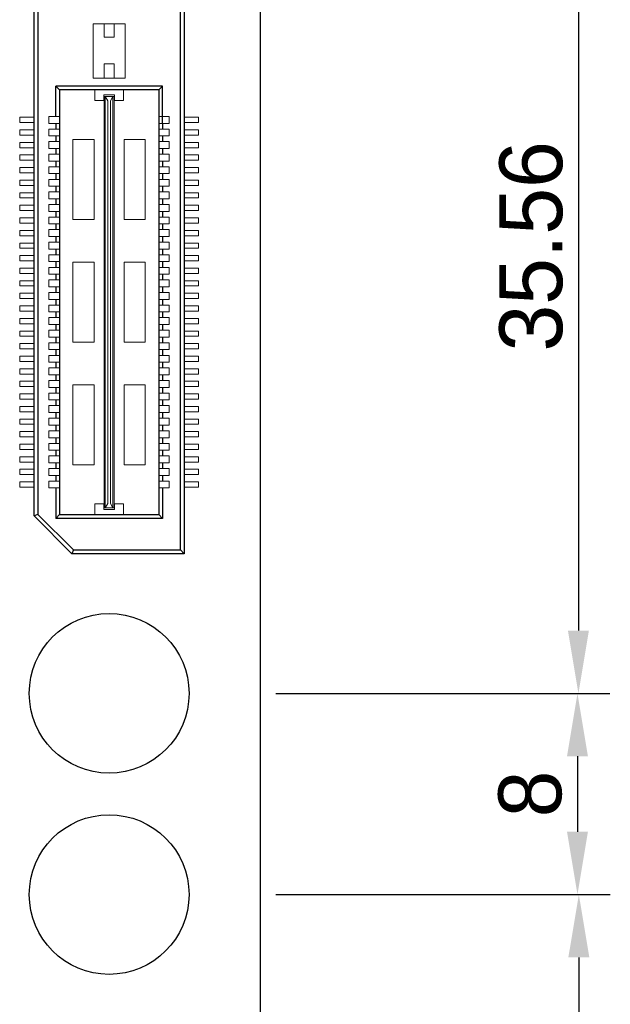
# Model space of a CAD drawing. Header units: millimetres. Extents: x 1418 to 1730, y -31 to 254.
# Tile 24 of 30: x 1706 to 1730, y 53 to 92. Entities that reach past the tile are written whole.
import ezdxf

# ---------------------------------------------------------------- set-up
doc = ezdxf.new("R2010")
doc.units = ezdxf.units.MM
doc.header["$LTSCALE"] = 0.1
for name, color, linetype in [('component', 7, 'Continuous'), ('Dinension', 5, 'Continuous'), ('outline', 6, 'Continuous')]:
    doc.layers.add(name, color=color, linetype=linetype)
doc.dimstyles.new('ISO-25', dxfattribs={"dimtxt": 2.5, "dimasz": 2.5, "dimexe": 1.25, "dimexo": 0.625, "dimtad": 1, "dimdsep": 46, "dimtxsty": 'Standard', "dimcen": 2.5, "dimadec": 0, "dimazin": 0, "dimtfac": 1, "dimtmove": 0, "dimatfit": 3, "dimfxl": 0, "dimarcsym": 0})

# ---------------------------------------------------------------- blocks, each defined once
blk = doc.blocks.new('*D11')
at = {"layer": 'Defpoints', "color": 0}
for p in [(1716.023, 101.042), (1716.023, 65.482), (1728.672, 65.482)]:
    blk.add_point(p, dxfattribs=at)
at = {"layer": 'Dinension', "color": 0, "lineweight": -2}
for p, q in [((1716.648, 101.042), (1729.922, 101.042)), ((1728.672, 98.542), (1728.672, 67.982)), ((1716.648, 65.482), (1729.922, 65.482))]:
    blk.add_line(p, q, dxfattribs=at)
at = {"layer": 'Dinension', "color": 0}
for points in [[(1728.255, 98.542), (1729.089, 98.542), (1728.672, 101.042)], [(1728.255, 67.982), (1729.089, 67.982), (1728.672, 65.482)]]:
    blk.add_solid(points, dxfattribs=at)
at = {"layer": 'Dinension', "color": 0, "insert": (1726.797, 83.262), "char_height": 2.5, "attachment_point": 5, "rotation": 90}
blk.add_mtext('35.56', dxfattribs=at)
blk = doc.blocks.new('*D12')
at = {"layer": 'Defpoints', "color": 0}
for p in [(1716.023, 65.482), (1716.023, 57.482), (1728.635, 57.482)]:
    blk.add_point(p, dxfattribs=at)
at = {"layer": 'Dinension', "color": 0, "lineweight": -2}
for p, q in [((1716.648, 65.482), (1729.885, 65.482)), ((1728.635, 62.982), (1728.635, 59.982)), ((1716.648, 57.482), (1729.885, 57.482))]:
    blk.add_line(p, q, dxfattribs=at)
at = {"layer": 'Dinension', "color": 0}
for points in [[(1728.218, 62.982), (1729.051, 62.982), (1728.635, 65.482)], [(1728.218, 59.982), (1729.051, 59.982), (1728.635, 57.482)]]:
    blk.add_solid(points, dxfattribs=at)
at = {"layer": 'Dinension', "color": 0, "insert": (1726.76, 61.482), "char_height": 2.5, "attachment_point": 5, "rotation": 90}
blk.add_mtext('8', dxfattribs=at)
blk = doc.blocks.new('*D20')
at = {"layer": 'Defpoints', "color": 0}
for p in [(1716.023, 57.482), (1716.023, 21.922), (1728.689, 21.922)]:
    blk.add_point(p, dxfattribs=at)
at = {"layer": 'Dinension', "color": 0, "lineweight": -2}
for p, q in [((1716.648, 57.482), (1729.939, 57.482)), ((1728.689, 54.982), (1728.689, 24.422)), ((1716.648, 21.922), (1729.939, 21.922))]:
    blk.add_line(p, q, dxfattribs=at)
at = {"layer": 'Dinension', "color": 0}
for points in [[(1728.272, 54.982), (1729.106, 54.982), (1728.689, 57.482)], [(1728.272, 24.422), (1729.106, 24.422), (1728.689, 21.922)]]:
    blk.add_solid(points, dxfattribs=at)
at = {"layer": 'Dinension', "color": 0, "insert": (1726.814, 39.702), "char_height": 2.5, "attachment_point": 5, "rotation": 90}
blk.add_mtext('35.56', dxfattribs=at)

msp = doc.modelspace()

# ---------------------------------------------------------------- linework, layer by layer
at = {"layer": 'component'}
for p, q in [((1712.86, 71.186), (1712.86, 130.899)), ((1713.008, 131.047), (1713.008, 71.038)), ((1707.038, 72.538), (1707.038, 129.546)), ((1707.186, 129.485), (1707.186, 72.599)), ((1707.906, 88.426), (1707.906, 89.625)), ((1708.055, 89.479), (1707.906, 89.625)), ((1712.14, 89.625), (1707.906, 89.625)), ((1708.055, 89.479), (1708.055, 72.599)), ((1711.992, 89.479), (1708.055, 89.479)), ((1711.992, 89.479), (1711.992, 72.599)), ((1711.994, 89.479), (1712.14, 89.625)), ((1712.14, 88.152), (1712.14, 89.625)), ((1707.906, 88.152), (1707.906, 87.926)), ((1712.14, 88.152), (1712.14, 87.926)), ((1707.906, 87.652), (1707.906, 87.426)), ((1712.14, 87.652), (1712.14, 87.426)), ((1707.906, 87.152), (1707.906, 86.926)), ((1712.14, 87.152), (1712.14, 86.926)), ((1707.906, 86.652), (1707.906, 86.426)), ((1712.14, 86.652), (1712.14, 86.426)), ((1707.906, 86.152), (1707.906, 85.926)), ((1712.14, 86.152), (1712.14, 85.926)), ((1707.906, 85.652), (1707.906, 85.426)), ((1712.14, 85.652), (1712.14, 85.426)), ((1707.906, 85.152), (1707.906, 84.926)), ((1712.14, 85.152), (1712.14, 84.926)), ((1707.906, 84.652), (1707.906, 84.426)), ((1712.14, 84.652), (1712.14, 84.426)), ((1707.906, 84.152), (1707.906, 83.926)), ((1712.14, 84.152), (1712.14, 83.926)), ((1707.906, 83.652), (1707.906, 83.426)), ((1712.14, 83.652), (1712.14, 83.426)), ((1707.906, 83.152), (1707.906, 82.926)), ((1712.14, 83.152), (1712.14, 82.926)), ((1707.906, 82.652), (1707.906, 82.426)), ((1712.14, 82.652), (1712.14, 82.426)), ((1707.906, 82.152), (1707.906, 81.926)), ((1712.14, 82.152), (1712.14, 81.926)), ((1707.906, 81.652), (1707.906, 81.426)), ((1712.14, 81.652), (1712.14, 81.426)), ((1707.906, 81.152), (1707.906, 80.926)), ((1712.14, 81.152), (1712.14, 80.926)), ((1707.906, 80.652), (1707.906, 80.426)), ((1712.14, 80.652), (1712.14, 80.426)), ((1707.906, 80.152), (1707.906, 79.926)), ((1712.14, 80.152), (1712.14, 79.926)), ((1707.906, 79.652), (1707.906, 79.426)), ((1712.14, 79.652), (1712.14, 79.426)), ((1707.906, 79.152), (1707.906, 78.926)), ((1712.14, 79.152), (1712.14, 78.926)), ((1707.906, 78.652), (1707.906, 78.426)), ((1712.14, 78.652), (1712.14, 78.426)), ((1707.906, 78.152), (1707.906, 77.926)), ((1712.14, 78.152), (1712.14, 77.926)), ((1707.906, 77.652), (1707.906, 77.426)), ((1712.14, 77.652), (1712.14, 77.426)), ((1707.906, 77.152), (1707.906, 76.926)), ((1712.14, 77.152), (1712.14, 76.926)), ((1707.906, 76.652), (1707.906, 76.426)), ((1712.14, 76.652), (1712.14, 76.426)), ((1707.906, 76.152), (1707.906, 75.926)), ((1712.14, 76.152), (1712.14, 75.926)), ((1707.906, 75.652), (1707.906, 75.426)), ((1712.14, 75.652), (1712.14, 75.426)), ((1707.906, 75.152), (1707.906, 74.926)), ((1712.14, 75.152), (1712.14, 74.926)), ((1707.906, 74.652), (1707.906, 74.426)), ((1712.14, 74.652), (1712.14, 74.426)), ((1707.906, 74.152), (1707.906, 73.926)), ((1712.14, 74.152), (1712.14, 73.926)), ((1707.906, 73.652), (1707.906, 72.434)), ((1712.14, 73.652), (1712.14, 72.434)), ((1707.186, 72.599), (1707.038, 72.538)), ((1707.038, 72.538), (1708.538, 71.038)), ((1708.6, 71.186), (1707.186, 72.599)), ((1708.055, 72.599), (1707.906, 72.434)), ((1708.055, 72.599), (1711.992, 72.599)), ((1711.992, 72.599), (1712.14, 72.434)), ((1712.14, 72.434), (1707.906, 72.434)), ((1708.6, 71.186), (1708.538, 71.038)), ((1713.008, 71.038), (1708.538, 71.038)), ((1708.6, 71.186), (1712.86, 71.186)), ((1712.86, 71.186), (1713.008, 71.038))]:
    msp.add_line(p, q, dxfattribs=at)
at = {"layer": 'component', "lineweight": 5}
for p, q in [((1709.393, 92.113), (1709.393, 89.948)), ((1710.653, 92.113), (1709.393, 92.113)), ((1709.829, 92.113), (1709.829, 91.58)), ((1710.217, 92.113), (1710.217, 91.58)), ((1710.653, 92.113), (1710.653, 89.948)), ((1710.217, 91.58), (1709.829, 91.58)), ((1709.829, 90.514), (1709.829, 89.948)), ((1710.217, 90.514), (1709.829, 90.514)), ((1710.217, 90.514), (1710.217, 89.948)), ((1710.653, 89.948), (1709.393, 89.948)), ((1709.458, 89.479), (1709.458, 89.059)), ((1709.813, 89.059), (1709.813, 89.285)), ((1710.233, 89.285), (1709.813, 89.285)), ((1710.233, 89.059), (1710.233, 89.285)), ((1710.589, 89.479), (1710.589, 89.059)), ((1709.813, 89.059), (1709.458, 89.059)), ((1709.829, 72.858), (1709.829, 89.221)), ((1709.829, 89.221), (1710.217, 89.221)), ((1709.861, 72.858), (1709.861, 89.221)), ((1709.975, 89.042), (1709.861, 89.221)), ((1709.975, 73.036), (1709.975, 89.042)), ((1710.071, 89.042), (1710.168, 89.221)), ((1710.071, 73.036), (1710.071, 89.042)), ((1710.168, 72.858), (1710.168, 89.221)), ((1710.217, 72.858), (1710.217, 89.221)), ((1710.589, 89.059), (1710.233, 89.059)), ((1706.469, 88.184), (1706.469, 88.394)), ((1706.469, 88.394), (1707.038, 88.394)), ((1706.469, 88.184), (1707.038, 88.184)), ((1707.632, 88.426), (1707.632, 88.152)), ((1707.632, 88.426), (1708.052, 88.426)), ((1707.632, 88.152), (1708.052, 88.152)), ((1712.414, 88.426), (1711.994, 88.426)), ((1712.414, 88.152), (1711.994, 88.152)), ((1712.414, 88.426), (1712.414, 88.152)), ((1713.578, 88.394), (1713.008, 88.394)), ((1713.578, 88.184), (1713.008, 88.184)), ((1713.578, 88.184), (1713.578, 88.394)), ((1706.469, 87.894), (1707.038, 87.894)), ((1706.469, 87.684), (1706.469, 87.894)), ((1707.632, 87.926), (1708.052, 87.926)), ((1707.632, 87.926), (1707.632, 87.652)), ((1712.414, 87.926), (1711.994, 87.926)), ((1712.414, 87.926), (1712.414, 87.652)), ((1713.578, 87.894), (1713.008, 87.894)), ((1713.578, 87.684), (1713.578, 87.894)), ((1706.469, 87.684), (1707.038, 87.684)), ((1706.469, 87.394), (1707.038, 87.394)), ((1706.469, 87.184), (1706.469, 87.394)), ((1707.632, 87.652), (1708.052, 87.652)), ((1707.632, 87.426), (1708.052, 87.426)), ((1707.632, 87.426), (1707.632, 87.152)), ((1708.585, 87.51), (1708.585, 84.327)), ((1709.425, 87.51), (1708.585, 87.51)), ((1709.425, 87.51), (1709.425, 84.327)), ((1711.461, 87.51), (1710.621, 87.51)), ((1710.621, 87.51), (1710.621, 84.327)), ((1711.461, 87.51), (1711.461, 84.327)), ((1712.414, 87.652), (1711.994, 87.652)), ((1712.414, 87.426), (1711.994, 87.426)), ((1712.414, 87.426), (1712.414, 87.152)), ((1713.578, 87.684), (1713.008, 87.684)), ((1713.578, 87.394), (1713.008, 87.394)), ((1713.578, 87.184), (1713.578, 87.394)), ((1706.469, 87.184), (1707.038, 87.184)), ((1707.632, 87.152), (1708.052, 87.152)), ((1712.414, 87.152), (1711.994, 87.152)), ((1713.578, 87.184), (1713.008, 87.184)), ((1706.469, 86.684), (1706.469, 86.894)), ((1706.469, 86.894), (1707.038, 86.894)), ((1706.469, 86.684), (1707.038, 86.684)), ((1707.632, 86.926), (1707.632, 86.652)), ((1707.632, 86.926), (1708.052, 86.926)), ((1707.632, 86.652), (1708.052, 86.652)), ((1712.414, 86.926), (1711.994, 86.926)), ((1712.414, 86.652), (1711.994, 86.652)), ((1712.414, 86.926), (1712.414, 86.652)), ((1713.578, 86.894), (1713.008, 86.894)), ((1713.578, 86.684), (1713.008, 86.684)), ((1713.578, 86.684), (1713.578, 86.894)), ((1706.469, 86.184), (1706.469, 86.394)), ((1706.469, 86.394), (1707.038, 86.394)), ((1706.469, 86.184), (1707.038, 86.184)), ((1707.632, 86.426), (1707.632, 86.152)), ((1707.632, 86.426), (1708.052, 86.426)), ((1707.632, 86.152), (1708.052, 86.152)), ((1712.414, 86.426), (1711.994, 86.426)), ((1712.414, 86.152), (1711.994, 86.152)), ((1712.414, 86.426), (1712.414, 86.152)), ((1713.578, 86.394), (1713.008, 86.394)), ((1713.578, 86.184), (1713.008, 86.184)), ((1713.578, 86.184), (1713.578, 86.394)), ((1706.469, 85.894), (1707.038, 85.894)), ((1706.469, 85.684), (1706.469, 85.894)), ((1707.632, 85.926), (1707.632, 85.652)), ((1707.632, 85.926), (1708.052, 85.926)), ((1712.414, 85.926), (1711.994, 85.926)), ((1712.414, 85.926), (1712.414, 85.652)), ((1713.578, 85.894), (1713.008, 85.894)), ((1713.578, 85.684), (1713.578, 85.894)), ((1706.469, 85.684), (1707.038, 85.684)), ((1706.469, 85.394), (1707.038, 85.394)), ((1706.469, 85.184), (1706.469, 85.394)), ((1707.632, 85.652), (1708.052, 85.652)), ((1707.632, 85.426), (1707.632, 85.152)), ((1707.632, 85.426), (1708.052, 85.426)), ((1712.414, 85.652), (1711.994, 85.652)), ((1712.414, 85.426), (1711.994, 85.426)), ((1712.414, 85.426), (1712.414, 85.152)), ((1713.578, 85.684), (1713.008, 85.684)), ((1713.578, 85.394), (1713.008, 85.394)), ((1713.578, 85.184), (1713.578, 85.394)), ((1706.469, 85.184), (1707.038, 85.184)), ((1707.632, 85.152), (1708.052, 85.152)), ((1712.414, 85.152), (1711.994, 85.152)), ((1713.578, 85.184), (1713.008, 85.184)), ((1706.469, 84.894), (1707.038, 84.894)), ((1706.469, 84.684), (1706.469, 84.894)), ((1706.469, 84.684), (1707.038, 84.684)), ((1707.632, 84.926), (1708.052, 84.926)), ((1707.632, 84.926), (1707.632, 84.652)), ((1707.632, 84.652), (1708.052, 84.652)), ((1712.414, 84.926), (1711.994, 84.926)), ((1712.414, 84.652), (1711.994, 84.652)), ((1712.414, 84.926), (1712.414, 84.652)), ((1713.578, 84.894), (1713.008, 84.894)), ((1713.578, 84.684), (1713.008, 84.684)), ((1713.578, 84.684), (1713.578, 84.894)), ((1706.469, 84.394), (1707.034, 84.394)), ((1706.469, 84.184), (1706.469, 84.394)), ((1707.632, 84.426), (1708.052, 84.426)), ((1707.632, 84.426), (1707.632, 84.152)), ((1709.425, 84.327), (1708.585, 84.327)), ((1711.461, 84.327), (1710.621, 84.327)), ((1712.414, 84.426), (1711.994, 84.426)), ((1712.414, 84.426), (1712.414, 84.152)), ((1713.578, 84.394), (1713.012, 84.394)), ((1713.578, 84.184), (1713.578, 84.394)), ((1706.469, 84.184), (1707.038, 84.184)), ((1706.469, 83.894), (1707.038, 83.894)), ((1706.469, 83.684), (1706.469, 83.894)), ((1707.632, 84.152), (1708.052, 84.152)), ((1707.632, 83.926), (1707.632, 83.652)), ((1707.632, 83.926), (1708.052, 83.926)), ((1712.414, 84.152), (1711.994, 84.152)), ((1712.414, 83.926), (1711.994, 83.926)), ((1712.414, 83.926), (1712.414, 83.652)), ((1713.578, 84.184), (1713.008, 84.184)), ((1713.578, 83.894), (1713.008, 83.894)), ((1713.578, 83.684), (1713.578, 83.894)), ((1706.469, 83.684), (1707.038, 83.684)), ((1707.632, 83.652), (1708.052, 83.652)), ((1707.632, 83.426), (1708.052, 83.426)), ((1707.632, 83.426), (1707.632, 83.152)), ((1712.414, 83.652), (1711.994, 83.652)), ((1712.414, 83.426), (1711.994, 83.426)), ((1712.414, 83.426), (1712.414, 83.152)), ((1713.578, 83.684), (1713.008, 83.684)), ((1706.469, 83.394), (1707.038, 83.394)), ((1706.469, 83.184), (1706.469, 83.394)), ((1706.469, 83.184), (1707.038, 83.184)), ((1707.632, 83.152), (1708.052, 83.152)), ((1712.414, 83.152), (1711.994, 83.152)), ((1713.578, 83.394), (1713.008, 83.394)), ((1713.578, 83.184), (1713.008, 83.184)), ((1713.578, 83.184), (1713.578, 83.394)), ((1706.469, 82.894), (1707.038, 82.894)), ((1706.469, 82.684), (1706.469, 82.894)), ((1706.469, 82.684), (1707.038, 82.684)), ((1707.632, 82.926), (1708.052, 82.926)), ((1707.632, 82.926), (1707.632, 82.652)), ((1707.632, 82.652), (1708.052, 82.652)), ((1708.585, 82.631), (1708.585, 79.448)), ((1709.425, 82.631), (1708.585, 82.631)), ((1709.425, 82.631), (1709.425, 79.448)), ((1711.461, 82.631), (1710.621, 82.631)), ((1710.621, 82.631), (1710.621, 79.448)), ((1711.461, 82.631), (1711.461, 79.448)), ((1712.414, 82.926), (1711.994, 82.926)), ((1712.414, 82.652), (1711.994, 82.652)), ((1712.414, 82.926), (1712.414, 82.652)), ((1713.578, 82.894), (1713.008, 82.894)), ((1713.578, 82.684), (1713.008, 82.684)), ((1713.578, 82.684), (1713.578, 82.894)), ((1706.469, 82.184), (1706.469, 82.394)), ((1706.469, 82.394), (1707.038, 82.394)), ((1707.632, 82.426), (1707.632, 82.152)), ((1707.632, 82.426), (1708.052, 82.426)), ((1712.414, 82.426), (1711.994, 82.426)), ((1712.414, 82.426), (1712.414, 82.152)), ((1713.578, 82.394), (1713.008, 82.394)), ((1713.578, 82.184), (1713.578, 82.394)), ((1706.469, 82.184), (1707.038, 82.184)), ((1706.469, 81.684), (1706.469, 81.894)), ((1706.469, 81.894), (1707.038, 81.894)), ((1707.632, 82.152), (1708.052, 82.152)), ((1707.632, 81.926), (1708.052, 81.926)), ((1707.632, 81.926), (1707.632, 81.652)), ((1712.414, 82.152), (1711.994, 82.152)), ((1712.414, 81.926), (1711.994, 81.926)), ((1712.414, 81.926), (1712.414, 81.652)), ((1713.578, 82.184), (1713.008, 82.184)), ((1713.578, 81.894), (1713.008, 81.894)), ((1713.578, 81.684), (1713.578, 81.894)), ((1706.469, 81.684), (1707.038, 81.684)), ((1707.632, 81.652), (1708.052, 81.652)), ((1712.414, 81.652), (1711.994, 81.652)), ((1713.578, 81.684), (1713.008, 81.684)), ((1706.469, 81.184), (1706.469, 81.394)), ((1706.469, 81.394), (1707.038, 81.394)), ((1706.469, 81.184), (1707.038, 81.184)), ((1707.632, 81.426), (1708.052, 81.426)), ((1707.632, 81.426), (1707.632, 81.152)), ((1707.632, 81.152), (1708.052, 81.152)), ((1712.414, 81.426), (1711.994, 81.426)), ((1712.414, 81.152), (1711.994, 81.152)), ((1712.414, 81.426), (1712.414, 81.152)), ((1713.578, 81.394), (1713.008, 81.394)), ((1713.578, 81.184), (1713.008, 81.184)), ((1713.578, 81.184), (1713.578, 81.394)), ((1706.469, 80.684), (1706.469, 80.894)), ((1706.469, 80.894), (1707.038, 80.894)), ((1706.469, 80.684), (1707.038, 80.684)), ((1707.632, 80.926), (1707.632, 80.652)), ((1707.632, 80.926), (1708.052, 80.926)), ((1712.414, 80.926), (1711.994, 80.926)), ((1712.414, 80.926), (1712.414, 80.652)), ((1713.578, 80.894), (1713.008, 80.894)), ((1713.578, 80.684), (1713.008, 80.684)), ((1713.578, 80.684), (1713.578, 80.894)), ((1706.469, 80.184), (1706.469, 80.394)), ((1706.469, 80.394), (1707.038, 80.394)), ((1707.632, 80.652), (1708.052, 80.652)), ((1707.632, 80.426), (1708.052, 80.426)), ((1707.632, 80.426), (1707.632, 80.152)), ((1712.414, 80.652), (1711.994, 80.652)), ((1712.414, 80.426), (1711.994, 80.426)), ((1712.414, 80.426), (1712.414, 80.152)), ((1713.578, 80.394), (1713.008, 80.394)), ((1713.578, 80.184), (1713.578, 80.394)), ((1706.469, 80.184), (1707.038, 80.184)), ((1706.469, 79.684), (1706.469, 79.894)), ((1706.469, 79.894), (1707.038, 79.894)), ((1707.632, 80.152), (1708.052, 80.152)), ((1707.632, 79.926), (1708.052, 79.926)), ((1707.632, 79.926), (1707.632, 79.652)), ((1712.414, 80.152), (1711.994, 80.152)), ((1712.414, 79.926), (1711.994, 79.926)), ((1712.414, 79.926), (1712.414, 79.652)), ((1713.578, 80.184), (1713.008, 80.184)), ((1713.578, 79.894), (1713.008, 79.894)), ((1713.578, 79.684), (1713.578, 79.894)), ((1706.469, 79.684), (1707.038, 79.684)), ((1707.632, 79.652), (1708.052, 79.652)), ((1712.414, 79.652), (1711.994, 79.652)), ((1713.578, 79.684), (1713.008, 79.684)), ((1706.469, 79.184), (1706.469, 79.394)), ((1706.469, 79.394), (1707.038, 79.394)), ((1706.469, 79.184), (1707.038, 79.184)), ((1707.632, 79.426), (1707.632, 79.152)), ((1707.632, 79.426), (1708.052, 79.426)), ((1707.632, 79.152), (1708.052, 79.152)), ((1709.425, 79.448), (1708.585, 79.448)), ((1711.461, 79.448), (1710.621, 79.448)), ((1712.414, 79.426), (1711.994, 79.426)), ((1712.414, 79.152), (1711.994, 79.152)), ((1712.414, 79.426), (1712.414, 79.152)), ((1713.578, 79.394), (1713.008, 79.394)), ((1713.578, 79.184), (1713.008, 79.184)), ((1713.578, 79.184), (1713.578, 79.394)), ((1706.469, 78.684), (1706.469, 78.894)), ((1706.469, 78.894), (1707.038, 78.894)), ((1707.632, 78.926), (1708.052, 78.926)), ((1707.632, 78.926), (1707.632, 78.652)), ((1712.414, 78.926), (1711.994, 78.926)), ((1712.414, 78.926), (1712.414, 78.652)), ((1713.578, 78.894), (1713.008, 78.894)), ((1713.578, 78.684), (1713.578, 78.894)), ((1706.469, 78.684), (1707.038, 78.684)), ((1706.469, 78.184), (1706.469, 78.394)), ((1706.469, 78.394), (1707.034, 78.394)), ((1707.632, 78.652), (1708.052, 78.652)), ((1707.632, 78.426), (1707.632, 78.152)), ((1707.632, 78.426), (1708.052, 78.426)), ((1712.414, 78.652), (1711.994, 78.652)), ((1712.414, 78.426), (1711.994, 78.426)), ((1712.414, 78.426), (1712.414, 78.152)), ((1713.578, 78.684), (1713.008, 78.684)), ((1713.578, 78.394), (1713.012, 78.394)), ((1713.578, 78.184), (1713.578, 78.394)), ((1706.469, 78.184), (1707.038, 78.184)), ((1707.632, 78.152), (1708.052, 78.152)), ((1707.632, 77.926), (1707.632, 77.652)), ((1707.632, 77.926), (1708.052, 77.926)), ((1712.414, 78.152), (1711.994, 78.152)), ((1712.414, 77.926), (1711.994, 77.926)), ((1712.414, 77.926), (1712.414, 77.652)), ((1713.578, 78.184), (1713.008, 78.184)), ((1706.469, 77.684), (1706.469, 77.894)), ((1706.469, 77.894), (1707.038, 77.894)), ((1706.469, 77.684), (1707.038, 77.684)), ((1707.632, 77.652), (1708.052, 77.652)), ((1708.585, 77.751), (1708.585, 74.568)), ((1709.425, 77.751), (1708.585, 77.751)), ((1709.425, 77.751), (1709.425, 74.568)), ((1710.621, 77.751), (1710.621, 74.568)), ((1711.461, 77.751), (1710.621, 77.751)), ((1711.461, 77.751), (1711.461, 74.568)), ((1712.414, 77.652), (1711.994, 77.652)), ((1713.578, 77.894), (1713.008, 77.894)), ((1713.578, 77.684), (1713.008, 77.684)), ((1713.578, 77.684), (1713.578, 77.894)), ((1706.469, 77.184), (1706.469, 77.394)), ((1706.469, 77.394), (1707.038, 77.394)), ((1706.469, 77.184), (1707.038, 77.184)), ((1707.632, 77.426), (1708.052, 77.426)), ((1707.632, 77.426), (1707.632, 77.152)), ((1707.632, 77.152), (1708.052, 77.152)), ((1712.414, 77.426), (1711.994, 77.426)), ((1712.414, 77.152), (1711.994, 77.152)), ((1712.414, 77.426), (1712.414, 77.152)), ((1713.578, 77.394), (1713.008, 77.394)), ((1713.578, 77.184), (1713.008, 77.184)), ((1713.578, 77.184), (1713.578, 77.394)), ((1706.469, 76.684), (1706.469, 76.894)), ((1706.469, 76.894), (1707.038, 76.894)), ((1707.632, 76.926), (1708.052, 76.926)), ((1707.632, 76.926), (1707.632, 76.652)), ((1712.414, 76.926), (1711.994, 76.926)), ((1712.414, 76.926), (1712.414, 76.652)), ((1713.578, 76.894), (1713.008, 76.894)), ((1713.578, 76.684), (1713.578, 76.894)), ((1706.469, 76.684), (1707.038, 76.684)), ((1706.469, 76.394), (1707.038, 76.394)), ((1706.469, 76.184), (1706.469, 76.394)), ((1707.632, 76.652), (1708.052, 76.652)), ((1707.632, 76.426), (1708.052, 76.426)), ((1707.632, 76.426), (1707.632, 76.152)), ((1712.414, 76.652), (1711.994, 76.652)), ((1712.414, 76.426), (1711.994, 76.426)), ((1712.414, 76.426), (1712.414, 76.152)), ((1713.578, 76.684), (1713.008, 76.684)), ((1713.578, 76.394), (1713.008, 76.394)), ((1713.578, 76.184), (1713.578, 76.394)), ((1706.469, 76.184), (1707.038, 76.184)), ((1707.632, 76.152), (1708.052, 76.152)), ((1712.414, 76.152), (1711.994, 76.152)), ((1713.578, 76.184), (1713.008, 76.184)), ((1706.469, 75.894), (1707.038, 75.894)), ((1706.469, 75.684), (1706.469, 75.894)), ((1706.469, 75.684), (1707.038, 75.684)), ((1707.632, 75.926), (1707.632, 75.652)), ((1707.632, 75.926), (1708.052, 75.926)), ((1707.632, 75.652), (1708.052, 75.652)), ((1712.414, 75.926), (1711.994, 75.926)), ((1712.414, 75.652), (1711.994, 75.652)), ((1712.414, 75.926), (1712.414, 75.652)), ((1713.578, 75.894), (1713.008, 75.894)), ((1713.578, 75.684), (1713.008, 75.684)), ((1713.578, 75.684), (1713.578, 75.894)), ((1706.469, 75.184), (1706.469, 75.394)), ((1706.469, 75.394), (1707.034, 75.394)), ((1706.469, 75.184), (1707.038, 75.184)), ((1707.632, 75.426), (1707.632, 75.152)), ((1707.632, 75.426), (1708.052, 75.426)), ((1712.414, 75.426), (1711.994, 75.426)), ((1712.414, 75.426), (1712.414, 75.152)), ((1713.578, 75.184), (1713.008, 75.184)), ((1713.578, 75.394), (1713.012, 75.394)), ((1713.578, 75.184), (1713.578, 75.394)), ((1706.469, 74.684), (1706.469, 74.894)), ((1706.469, 74.894), (1707.038, 74.894)), ((1707.632, 75.152), (1708.052, 75.152)), ((1707.632, 74.926), (1707.632, 74.652)), ((1707.632, 74.926), (1708.052, 74.926)), ((1712.414, 75.152), (1711.994, 75.152)), ((1712.414, 74.926), (1711.994, 74.926)), ((1712.414, 74.926), (1712.414, 74.652)), ((1713.578, 74.894), (1713.008, 74.894)), ((1713.578, 74.684), (1713.578, 74.894)), ((1706.469, 74.684), (1707.038, 74.684)), ((1707.632, 74.652), (1708.052, 74.652)), ((1707.632, 74.426), (1708.052, 74.426)), ((1707.632, 74.426), (1707.632, 74.152)), ((1709.425, 74.568), (1708.585, 74.568)), ((1711.461, 74.568), (1710.621, 74.568)), ((1712.414, 74.652), (1711.994, 74.652)), ((1712.414, 74.426), (1711.994, 74.426)), ((1712.414, 74.426), (1712.414, 74.152)), ((1713.578, 74.684), (1713.008, 74.684)), ((1706.469, 74.394), (1707.038, 74.394)), ((1706.469, 74.184), (1706.469, 74.394)), ((1706.469, 74.184), (1707.038, 74.184)), ((1707.632, 74.152), (1708.052, 74.152)), ((1712.414, 74.152), (1711.994, 74.152)), ((1713.578, 74.394), (1713.008, 74.394)), ((1713.578, 74.184), (1713.008, 74.184)), ((1713.578, 74.184), (1713.578, 74.394)), ((1706.469, 73.894), (1707.038, 73.894)), ((1706.469, 73.684), (1706.469, 73.894)), ((1706.469, 73.684), (1707.038, 73.684)), ((1707.632, 73.926), (1708.052, 73.926)), ((1707.632, 73.926), (1707.632, 73.652)), ((1707.632, 73.652), (1708.052, 73.652)), ((1712.414, 73.926), (1711.994, 73.926)), ((1712.414, 73.652), (1711.994, 73.652)), ((1712.414, 73.926), (1712.414, 73.652)), ((1713.578, 73.894), (1713.008, 73.894)), ((1713.578, 73.684), (1713.008, 73.684)), ((1713.578, 73.684), (1713.578, 73.894)), ((1709.813, 73.019), (1709.458, 73.019)), ((1709.458, 72.599), (1709.458, 73.019)), ((1709.813, 73.019), (1709.813, 72.793)), ((1709.829, 72.858), (1710.217, 72.858)), ((1709.975, 73.036), (1709.861, 72.858)), ((1710.071, 73.036), (1710.168, 72.858)), ((1710.589, 73.019), (1710.233, 73.019)), ((1710.233, 73.019), (1710.233, 72.793)), ((1710.589, 72.599), (1710.589, 73.019)), ((1710.233, 72.793), (1709.813, 72.793))]:
    msp.add_line(p, q, dxfattribs=at)
at = {"layer": 'component'}
for centre in [(1710.023, 65.482), (1710.023, 57.482)]:
    msp.add_circle(centre, 3.175, dxfattribs=at)
at = {"layer": 'outline'}
msp.add_line((1716.023, 140.095), (1716.023, -17.13), dxfattribs=at)

# ---------------------------------------------------------------- dimensions: what is measured, and where the dimension line sits
at = {"layer": 'Dinension'}
for base, p1, p2, picture, middle in [((1728.672, 65.482), (1716.023, 101.042), (1716.023, 65.482), '*D11', (1726.797, 83.262)), ((1728.635, 57.482), (1716.023, 65.482), (1716.023, 57.482), '*D12', (1726.76, 61.482)), ((1728.689, 21.922), (1716.023, 57.482), (1716.023, 21.922), '*D20', (1726.814, 39.702))]:
    dim = msp.add_linear_dim(base=base, p1=p1, p2=p2, angle=90, dimstyle='ISO-25', dxfattribs=at)
    dim.commit()
    dim.dimension.update_dxf_attribs({"geometry": picture, "text_midpoint": middle})

doc.saveas('drawing.dxf')
